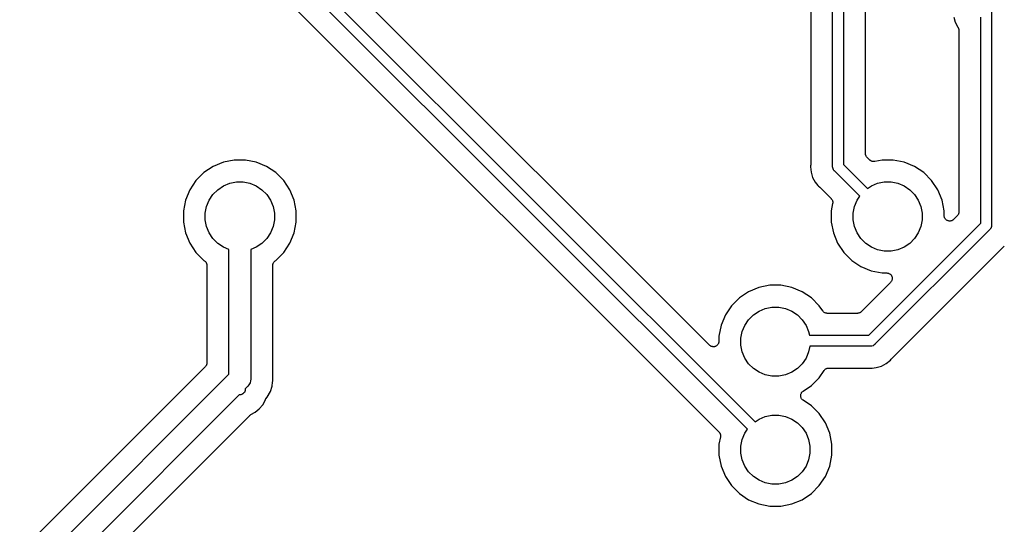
# Model space of a CAD drawing. Extents: x 0.71 to 5.18, y -2.28 to -0.62.
# Tile 11 of 14: x 3.15 to 4.05, y -1.54 to -1.08. Entities that reach past the tile are written whole.
import ezdxf

# ---------------------------------------------------------------- set-up
doc = ezdxf.new("R2010")
doc.units = 0
doc.header["$MEASUREMENT"] = 0
doc.layers.add('BLACK', color=7, linetype='CONTINUOUS')

msp = doc.modelspace()

# ---------------------------------------------------------------- linework, layer by layer
at = {"layer": 'BLACK', "linetype": 'CONTINUOUS'}
for p, q in [((3.89508, -1.21124), (3.89508, -0.743177)), ((3.90492, -0.743177), (3.90492, -1.20944)), ((3.87508, -0.761541), (3.87508, -1.21001)), ((3.92492, -1.19909), (3.92492, -0.761541)), ((3.30492, -0.924403), (3.82438, -1.44386)), ((3.78288, -1.37408), (3.32639, -0.917583)), ((3.81742, -1.45082), (3.29669, -0.930092)), ((3.28342, -0.945102), (3.79138, -1.45307)), ((4.03992, -1.06704), (4.03992, -1.26476)), ((4.00544, -1.07489), (4.00686, -1.07958)), ((4.03008, -1.26296), (4.03008, -1.07494)), ((4.00686, -1.07958), (4.00924, -1.08403)), ((4.00924, -1.08403), (4.00924, -1.08403)), ((4.00924, -1.08403), (4.00937, -1.08427)), ((4.00937, -1.08427), (4.00952, -1.0845)), ((4.00952, -1.0845), (4.0096, -1.0847)), ((4.0096, -1.0847), (4.0097, -1.08489)), ((4.0097, -1.08489), (4.00978, -1.08515)), ((4.00978, -1.08515), (4.00988, -1.08541)), ((4.00988, -1.08541), (4.00992, -1.08562)), ((4.00992, -1.08562), (4.00998, -1.08583)), ((4.00998, -1.08583), (4.01001, -1.0861)), ((4.01001, -1.0861), (4.01006, -1.08636)), ((4.01006, -1.08636), (4.01006, -1.08658)), ((4.01006, -1.08658), (4.01008, -1.0868)), ((4.01008, -1.0868), (4.01008, -1.25261)), ((3.92497, -1.19954), (3.92492, -1.19909)), ((3.92501, -1.20001), (3.92497, -1.19954)), ((3.92501, -1.20003), (3.92501, -1.20001)), ((3.92502, -1.20006), (3.92501, -1.20003)), ((3.92515, -1.2005), (3.92502, -1.20006)), ((3.92528, -1.20094), (3.92515, -1.2005)), ((3.92529, -1.20097), (3.92528, -1.20094)), ((3.9253, -1.20099), (3.92529, -1.20097)), ((3.92552, -1.2014), (3.9253, -1.20099)), ((3.92573, -1.20181), (3.92552, -1.2014)), ((3.92574, -1.20183), (3.92573, -1.20181)), ((3.92576, -1.20185), (3.92574, -1.20183)), ((3.92605, -1.20221), (3.92576, -1.20185)), ((3.92634, -1.20257), (3.92605, -1.20221)), ((3.92637, -1.20261), (3.92634, -1.20257)), ((3.92639, -1.20262), (3.92637, -1.20261)), ((3.92637, -1.20261), (3.92637, -1.20261)), ((3.92637, -1.20261), (3.92637, -1.20261)), ((3.92899, -1.20523), (3.92639, -1.20262)), ((3.33033, -1.21112), (3.3219, -1.21676)), ((3.3397, -1.20724), (3.33033, -1.21112)), ((3.34965, -1.20526), (3.3397, -1.20724)), ((3.3598, -1.20526), (3.34965, -1.20526)), ((3.36975, -1.20724), (3.3598, -1.20526)), ((3.37912, -1.21112), (3.36975, -1.20724)), ((3.38755, -1.21676), (3.37912, -1.21112)), ((3.87505, -1.2105), (3.87496, -1.21148)), ((3.87496, -1.21148), (3.87544, -1.21637)), ((3.87508, -1.21008), (3.87505, -1.21029)), ((3.87505, -1.21029), (3.87505, -1.2105)), ((3.87508, -1.21001), (3.87508, -1.21008)), ((3.89505, -1.21148), (3.89508, -1.21124)), ((3.89508, -1.21172), (3.89505, -1.21148)), ((3.90492, -1.20944), (3.92674, -1.23126)), ((3.92935, -1.20552), (3.92899, -1.20523)), ((3.9297, -1.20582), (3.92935, -1.20552)), ((3.92972, -1.20583), (3.9297, -1.20582)), ((3.92974, -1.20584), (3.92972, -1.20583)), ((3.93015, -1.20606), (3.92974, -1.20584)), ((3.93056, -1.20629), (3.93015, -1.20606)), ((3.93058, -1.20629), (3.93056, -1.20629)), ((3.9306, -1.20631), (3.93058, -1.20629)), ((3.93105, -1.20644), (3.9306, -1.20631)), ((3.93149, -1.20658), (3.93105, -1.20644)), ((3.93151, -1.20658), (3.93149, -1.20658)), ((3.93154, -1.20659), (3.93151, -1.20658)), ((3.932, -1.20664), (3.93154, -1.20659)), ((3.93246, -1.20669), (3.932, -1.20664)), ((3.93248, -1.20669), (3.93246, -1.20669)), ((3.93251, -1.20669), (3.93248, -1.20669)), ((3.93297, -1.20665), (3.93251, -1.20669)), ((3.93343, -1.20661), (3.93297, -1.20665)), ((3.93348, -1.2066), (3.93343, -1.20661)), ((3.9335, -1.20659), (3.93348, -1.2066)), ((3.93348, -1.2066), (3.93348, -1.2066)), ((3.93348, -1.2066), (3.93348, -1.2066)), ((3.9402, -1.20526), (3.9335, -1.20659)), ((3.95035, -1.20526), (3.9402, -1.20526)), ((3.9603, -1.20724), (3.95035, -1.20526)), ((3.96967, -1.21112), (3.9603, -1.20724)), ((3.9781, -1.21676), (3.96967, -1.21112)), ((3.3219, -1.21676), (3.31472, -1.22393)), ((3.39472, -1.22393), (3.38755, -1.21676)), ((3.87544, -1.21637), (3.87686, -1.22106)), ((3.89512, -1.21219), (3.89508, -1.21172)), ((3.89515, -1.21245), (3.89512, -1.21219)), ((3.89543, -1.21337), (3.89515, -1.21245)), ((3.89589, -1.21423), (3.89543, -1.21337)), ((3.8963, -1.21473), (3.89589, -1.21423)), ((3.8965, -1.21498), (3.8963, -1.21473)), ((3.89669, -1.21513), (3.8965, -1.21498)), ((3.91978, -1.23822), (3.89669, -1.21513)), ((3.98528, -1.22393), (3.9781, -1.21676)), ((3.31472, -1.22393), (3.30909, -1.23236)), ((3.33465, -1.23229), (3.33981, -1.22884)), ((3.33981, -1.22884), (3.34554, -1.22647)), ((3.34554, -1.22647), (3.35162, -1.22526)), ((3.35162, -1.22526), (3.35783, -1.22526)), ((3.35783, -1.22526), (3.36391, -1.22647)), ((3.36391, -1.22647), (3.36964, -1.22884)), ((3.36964, -1.22884), (3.3748, -1.23229)), ((3.40036, -1.23236), (3.39472, -1.22393)), ((3.87686, -1.22106), (3.87918, -1.22539)), ((3.87918, -1.22539), (3.88167, -1.22843)), ((3.88167, -1.22843), (3.88167, -1.22843)), ((3.88167, -1.22843), (3.88229, -1.22919)), ((3.88229, -1.22919), (3.88305, -1.22981)), ((3.92674, -1.23126), (3.93036, -1.22884)), ((3.93036, -1.22884), (3.93609, -1.22647)), ((3.93609, -1.22647), (3.94217, -1.22526)), ((3.94217, -1.22526), (3.94838, -1.22526)), ((3.94838, -1.22526), (3.95446, -1.22647)), ((3.95446, -1.22647), (3.96019, -1.22884)), ((3.96019, -1.22884), (3.96535, -1.23229)), ((3.99091, -1.23236), (3.98528, -1.22393)), ((3.30909, -1.23236), (3.30521, -1.24174)), ((3.32681, -1.24184), (3.33026, -1.23668)), ((3.33026, -1.23668), (3.33465, -1.23229)), ((3.3748, -1.23229), (3.37919, -1.23668)), ((3.37919, -1.23668), (3.38264, -1.24184)), ((3.40424, -1.24174), (3.40036, -1.23236)), ((3.88305, -1.22981), (3.88311, -1.22986)), ((3.88311, -1.22986), (3.88325, -1.23001)), ((3.88325, -1.23001), (3.88342, -1.23014)), ((3.88342, -1.23014), (3.89374, -1.24047)), ((3.91736, -1.24184), (3.91978, -1.23822)), ((3.96535, -1.23229), (3.96974, -1.23668)), ((3.96974, -1.23668), (3.97319, -1.24184)), ((3.99479, -1.24174), (3.99091, -1.23236)), ((3.30521, -1.24174), (3.30323, -1.25168)), ((3.32444, -1.24757), (3.32681, -1.24184)), ((3.38264, -1.24184), (3.38501, -1.24757)), ((3.40622, -1.25168), (3.40424, -1.24174)), ((3.89374, -1.24047), (3.89376, -1.24048)), ((3.89376, -1.24048), (3.89376, -1.24048)), ((3.89376, -1.24048), (3.89376, -1.24049)), ((3.89376, -1.24049), (3.89379, -1.24052)), ((3.89511, -1.24498), (3.89378, -1.25168)), ((3.89379, -1.24052), (3.89408, -1.24088)), ((3.89408, -1.24088), (3.89438, -1.24124)), ((3.89438, -1.24124), (3.89439, -1.24126)), ((3.89439, -1.24126), (3.8944, -1.24128)), ((3.8944, -1.24128), (3.89462, -1.24169)), ((3.89462, -1.24169), (3.89483, -1.2421)), ((3.89483, -1.2421), (3.89484, -1.24213)), ((3.89484, -1.24213), (3.89485, -1.24215)), ((3.89485, -1.24215), (3.89498, -1.24259)), ((3.89498, -1.24259), (3.89511, -1.24304)), ((3.89511, -1.24304), (3.89512, -1.24306)), ((3.89516, -1.24452), (3.89511, -1.24498)), ((3.89512, -1.24306), (3.89512, -1.24308)), ((3.89512, -1.24308), (3.89516, -1.24355)), ((3.89516, -1.24355), (3.89521, -1.24401)), ((3.89521, -1.24406), (3.89516, -1.24452)), ((3.89521, -1.24401), (3.89521, -1.24403)), ((3.89521, -1.24403), (3.89521, -1.24406)), ((3.91499, -1.24757), (3.91736, -1.24184)), ((3.97319, -1.24184), (3.97556, -1.24757)), ((3.99677, -1.25168), (3.99479, -1.24174)), ((3.30323, -1.25168), (3.30323, -1.26183)), ((3.32323, -1.25365), (3.32444, -1.24757)), ((3.32323, -1.25986), (3.32323, -1.25365)), ((3.38501, -1.24757), (3.38622, -1.25365)), ((3.38622, -1.25365), (3.38622, -1.25986)), ((3.40622, -1.26183), (3.40622, -1.25168)), ((3.89378, -1.25168), (3.89378, -1.26183)), ((3.91378, -1.25365), (3.91499, -1.24757)), ((3.91378, -1.25986), (3.91378, -1.25365)), ((3.97556, -1.24757), (3.97677, -1.25365)), ((3.97677, -1.25365), (3.97677, -1.25986)), ((3.99677, -1.25591), (3.99677, -1.25168)), ((3.99682, -1.25639), (3.99677, -1.25591)), ((3.99686, -1.25687), (3.99682, -1.25639)), ((4.00861, -1.25614), (4.00531, -1.25945)), ((4.00891, -1.25578), (4.00861, -1.25614)), ((4.0092, -1.25543), (4.00891, -1.25578)), ((4.00922, -1.25541), (4.0092, -1.25543)), ((4.00923, -1.25539), (4.00922, -1.25541)), ((4.00945, -1.25498), (4.00923, -1.25539)), ((4.00967, -1.25458), (4.00945, -1.25498)), ((4.00968, -1.25455), (4.00967, -1.25458)), ((4.00969, -1.25453), (4.00968, -1.25455)), ((4.00983, -1.25409), (4.00969, -1.25453)), ((4.00997, -1.25365), (4.00983, -1.25409)), ((4.00998, -1.25359), (4.00997, -1.25362)), ((4.00997, -1.25362), (4.00997, -1.25365)), ((4.01003, -1.25314), (4.00998, -1.25359)), ((4.01008, -1.25268), (4.01003, -1.25314)), ((4.01008, -1.25261), (4.01008, -1.25262)), ((4.01008, -1.25262), (4.01008, -1.25262)), ((4.01008, -1.25262), (4.01008, -1.25262)), ((4.01008, -1.25262), (4.01008, -1.25268)), ((3.30323, -1.26183), (3.30521, -1.27178)), ((3.32444, -1.26594), (3.32323, -1.25986)), ((3.38622, -1.25986), (3.38501, -1.26594)), ((3.40424, -1.27178), (3.40622, -1.26183)), ((3.89378, -1.26183), (3.89576, -1.27178)), ((3.91499, -1.26594), (3.91378, -1.25986)), ((3.92796, -1.36508), (4.03008, -1.26296)), ((3.97677, -1.25986), (3.97556, -1.26594)), ((3.99687, -1.25688), (3.99686, -1.25687)), ((3.99701, -1.25735), (3.99687, -1.25688)), ((3.99687, -1.25688), (3.99687, -1.25688)), ((3.99714, -1.2578), (3.99701, -1.25735)), ((3.99715, -1.25781), (3.99714, -1.2578)), ((3.99715, -1.25782), (3.99715, -1.25781)), ((3.99737, -1.25824), (3.99715, -1.25782)), ((3.9976, -1.25867), (3.99737, -1.25824)), ((3.99761, -1.25868), (3.9976, -1.25867)), ((3.9976, -1.25867), (3.9976, -1.25867)), ((3.99791, -1.25905), (3.99761, -1.25868)), ((3.99821, -1.25942), (3.99791, -1.25905)), ((3.99822, -1.25943), (3.99821, -1.25942)), ((3.99822, -1.25944), (3.99822, -1.25943)), ((3.99859, -1.25974), (3.99822, -1.25944)), ((3.99896, -1.26005), (3.99859, -1.25974)), ((3.99897, -1.26005), (3.99896, -1.26005)), ((3.99898, -1.26006), (3.99897, -1.26005)), ((3.9994, -1.26029), (3.99898, -1.26006)), ((3.99982, -1.26052), (3.9994, -1.26029)), ((3.99983, -1.26052), (3.99982, -1.26052)), ((4.00029, -1.26067), (3.99983, -1.26052)), ((3.99983, -1.26052), (3.99983, -1.26052)), ((4.00075, -1.26081), (4.00029, -1.26067)), ((4.00076, -1.26081), (4.00075, -1.26081)), ((4.00077, -1.26081), (4.00076, -1.26081)), ((4.00124, -1.26086), (4.00077, -1.26081)), ((4.00172, -1.26091), (4.00124, -1.26086)), ((4.00173, -1.26091), (4.00172, -1.26091)), ((4.00174, -1.26091), (4.00173, -1.26091)), ((4.00221, -1.26087), (4.00174, -1.26091)), ((4.00269, -1.26083), (4.00221, -1.26087)), ((4.0027, -1.26083), (4.00269, -1.26083)), ((4.00271, -1.26082), (4.0027, -1.26083)), ((4.00316, -1.26069), (4.00271, -1.26082)), ((4.00363, -1.26056), (4.00316, -1.26069)), ((4.00364, -1.26055), (4.00363, -1.26056)), ((4.00407, -1.26033), (4.00364, -1.26055)), ((4.00364, -1.26055), (4.00364, -1.26055)), ((4.00449, -1.26011), (4.00407, -1.26033)), ((4.0045, -1.2601), (4.00449, -1.26011)), ((4.00451, -1.2601), (4.0045, -1.2601)), ((4.00488, -1.2598), (4.00451, -1.2601)), ((4.00526, -1.2595), (4.00488, -1.2598)), ((4.00527, -1.25949), (4.00526, -1.2595)), ((4.00531, -1.25945), (4.00527, -1.25949)), ((4.00527, -1.25949), (4.00527, -1.25949)), ((4.00527, -1.25949), (4.00527, -1.25949)), ((4.03992, -1.26524), (4.03985, -1.26596)), ((4.03992, -1.26476), (4.03995, -1.265)), ((4.03995, -1.265), (4.03992, -1.26524)), ((4.03992, -1.26524), (4.03992, -1.26524)), ((3.30521, -1.27178), (3.30909, -1.28115)), ((3.32681, -1.27167), (3.32444, -1.26594)), ((3.33026, -1.27683), (3.32681, -1.27167)), ((3.38264, -1.27167), (3.37919, -1.27683)), ((3.38501, -1.26594), (3.38264, -1.27167)), ((3.40036, -1.28115), (3.40424, -1.27178)), ((3.89576, -1.27178), (3.89964, -1.28115)), ((3.91736, -1.27167), (3.91499, -1.26594)), ((3.92081, -1.27683), (3.91736, -1.27167)), ((4.03831, -1.26865), (3.93365, -1.37331)), ((3.97319, -1.27167), (3.96974, -1.27683)), ((3.97556, -1.26594), (3.97319, -1.27167)), ((4.0385, -1.2685), (4.03831, -1.26865)), ((4.03865, -1.26831), (4.0385, -1.2685)), ((4.03911, -1.26775), (4.03865, -1.26831)), ((4.03865, -1.26831), (4.03865, -1.26831)), ((4.03915, -1.26768), (4.03911, -1.26775)), ((4.03957, -1.26689), (4.03915, -1.26768)), ((4.03985, -1.26596), (4.03957, -1.26689)), ((3.30909, -1.28115), (3.31472, -1.28958)), ((3.33465, -1.28122), (3.33026, -1.27683)), ((3.33981, -1.28467), (3.33465, -1.28122)), ((3.3748, -1.28122), (3.36964, -1.28467)), ((3.37919, -1.27683), (3.3748, -1.28122)), ((3.39472, -1.28958), (3.40036, -1.28115)), ((3.89964, -1.28115), (3.90528, -1.28958)), ((3.9252, -1.28122), (3.92081, -1.27683)), ((3.93036, -1.28467), (3.9252, -1.28122)), ((3.96535, -1.28122), (3.96019, -1.28467)), ((3.96974, -1.27683), (3.96535, -1.28122)), ((3.31472, -1.28958), (3.3219, -1.29676)), ((3.34472, -1.2867), (3.33981, -1.28467)), ((3.34472, -1.40058), (3.34472, -1.2867)), ((3.36964, -1.28467), (3.36472, -1.2867)), ((3.36472, -1.2867), (3.36472, -1.40423)), ((3.38755, -1.29676), (3.39472, -1.28958)), ((3.90528, -1.28958), (3.91245, -1.29676)), ((3.93609, -1.28704), (3.93036, -1.28467)), ((3.94217, -1.28825), (3.93609, -1.28704)), ((3.94838, -1.28825), (3.94217, -1.28825)), ((3.95446, -1.28704), (3.94838, -1.28825)), ((3.94866, -1.38658), (4.05158, -1.28366)), ((3.96019, -1.28467), (3.95446, -1.28704)), ((3.3219, -1.29676), (3.3225, -1.29716)), ((3.3225, -1.29716), (3.32252, -1.29717)), ((3.32252, -1.29717), (3.32252, -1.29717)), ((3.32252, -1.29717), (3.32252, -1.29717)), ((3.32252, -1.29717), (3.32256, -1.2972)), ((3.32256, -1.2972), (3.32292, -1.2975)), ((3.32292, -1.2975), (3.32327, -1.29779)), ((3.32327, -1.29779), (3.32329, -1.29781)), ((3.32329, -1.29781), (3.32331, -1.29783)), ((3.32331, -1.29783), (3.3236, -1.29819)), ((3.3236, -1.29819), (3.32389, -1.29855)), ((3.32389, -1.29855), (3.3239, -1.29857)), ((3.3239, -1.29857), (3.32392, -1.29859)), ((3.32392, -1.29859), (3.32413, -1.299)), ((3.32413, -1.299), (3.32435, -1.29941)), ((3.32435, -1.29941), (3.32435, -1.29943)), ((3.32435, -1.29943), (3.32437, -1.29946)), ((3.32437, -1.29946), (3.32449, -1.2999)), ((3.32449, -1.2999), (3.32463, -1.30035)), ((3.32463, -1.30035), (3.32463, -1.30037)), ((3.32463, -1.30037), (3.32464, -1.30039)), ((3.32464, -1.30039), (3.32468, -1.30085)), ((3.32468, -1.30085), (3.32472, -1.30132)), ((3.32472, -1.30132), (3.32472, -1.39023)), ((3.38472, -1.30125), (3.38478, -1.30079)), ((3.38472, -1.30129), (3.38472, -1.30125)), ((3.38472, -1.3013), (3.38472, -1.30129)), ((3.38472, -1.30132), (3.38472, -1.3013)), ((3.38472, -1.3013), (3.38472, -1.3013)), ((3.38472, -1.40301), (3.38472, -1.30132)), ((3.38478, -1.30079), (3.38482, -1.30032)), ((3.38482, -1.30032), (3.38483, -1.3003)), ((3.38483, -1.30028), (3.38497, -1.29983)), ((3.38483, -1.3003), (3.38483, -1.30028)), ((3.38497, -1.29983), (3.38511, -1.29939)), ((3.38511, -1.29939), (3.38512, -1.29937)), ((3.38512, -1.29937), (3.38513, -1.29935)), ((3.38513, -1.29935), (3.38535, -1.29894)), ((3.38535, -1.29894), (3.38557, -1.29853)), ((3.38557, -1.29853), (3.38559, -1.29851)), ((3.38559, -1.29851), (3.3856, -1.29849)), ((3.3856, -1.29849), (3.3859, -1.29814)), ((3.3859, -1.29814), (3.38619, -1.29778)), ((3.38619, -1.29778), (3.38621, -1.29776)), ((3.38621, -1.29776), (3.38623, -1.29774)), ((3.38623, -1.29774), (3.38659, -1.29745)), ((3.38659, -1.29745), (3.38695, -1.29716)), ((3.38695, -1.29716), (3.38755, -1.29676)), ((3.91245, -1.29676), (3.92088, -1.30239)), ((3.92088, -1.30239), (3.93025, -1.30627)), ((3.93025, -1.30627), (3.9402, -1.30825)), ((3.9402, -1.30825), (3.94443, -1.30825)), ((3.94443, -1.30825), (3.94448, -1.30825)), ((3.94448, -1.30825), (3.94449, -1.30825)), ((3.94449, -1.30825), (3.94449, -1.30825)), ((3.94449, -1.30825), (3.9445, -1.30825)), ((3.9445, -1.30825), (3.94498, -1.30831)), ((3.94498, -1.30831), (3.94546, -1.30836)), ((3.94546, -1.30836), (3.94546, -1.30836)), ((3.94546, -1.30836), (3.94547, -1.30836)), ((3.94547, -1.30836), (3.94593, -1.30851)), ((3.94593, -1.30851), (3.94639, -1.30865)), ((3.94639, -1.30865), (3.94639, -1.30865)), ((3.94639, -1.30865), (3.9464, -1.30866)), ((3.9464, -1.30866), (3.94682, -1.30889)), ((3.94682, -1.30889), (3.94724, -1.30912)), ((3.94724, -1.30912), (3.94725, -1.30912)), ((3.94725, -1.30912), (3.94726, -1.30913)), ((3.94726, -1.30913), (3.94762, -1.30943)), ((3.94762, -1.30943), (3.94799, -1.30974)), ((3.94799, -1.30974), (3.948, -1.30975)), ((3.948, -1.30975), (3.94801, -1.30975)), ((3.94801, -1.30975), (3.9483, -1.31013)), ((3.9483, -1.31013), (3.94861, -1.3105)), ((3.94797, -1.31679), (3.92114, -1.34361)), ((3.94827, -1.31642), (3.94797, -1.31679)), ((3.94858, -1.31605), (3.94827, -1.31642)), ((3.94859, -1.31603), (3.94858, -1.31604)), ((3.94858, -1.31604), (3.94858, -1.31605)), ((3.94881, -1.31561), (3.94859, -1.31603)), ((3.94861, -1.3105), (3.94861, -1.31051)), ((3.94861, -1.31051), (3.94862, -1.31051)), ((3.94862, -1.31051), (3.94884, -1.31093)), ((3.94904, -1.31519), (3.94881, -1.31561)), ((3.94884, -1.31093), (3.94906, -1.31136)), ((3.94905, -1.31517), (3.94904, -1.31518)), ((3.94904, -1.31518), (3.94904, -1.31519)), ((3.94919, -1.31471), (3.94905, -1.31517)), ((3.94906, -1.31136), (3.94906, -1.31137)), ((3.94906, -1.31137), (3.94907, -1.31138)), ((3.94907, -1.31138), (3.9492, -1.31182)), ((3.94933, -1.31426), (3.94919, -1.31471)), ((3.9492, -1.31182), (3.94934, -1.3123)), ((3.94938, -1.31376), (3.94933, -1.31424)), ((3.94933, -1.31424), (3.94933, -1.31425)), ((3.94933, -1.31425), (3.94933, -1.31426)), ((3.94934, -1.3123), (3.94934, -1.31231)), ((3.94934, -1.31231), (3.94934, -1.31232)), ((3.94934, -1.31232), (3.94939, -1.31279)), ((3.94943, -1.31329), (3.94938, -1.31376)), ((3.94939, -1.31279), (3.94943, -1.31327)), ((3.94943, -1.31327), (3.94943, -1.31328)), ((3.94943, -1.31328), (3.94943, -1.31329)), ((3.81852, -1.32529), (3.81009, -1.33093)), ((3.82789, -1.32141), (3.81852, -1.32529)), ((3.83784, -1.31943), (3.82789, -1.32141)), ((3.84799, -1.31943), (3.83784, -1.31943)), ((3.85793, -1.32141), (3.84799, -1.31943)), ((3.86731, -1.32529), (3.85793, -1.32141)), ((3.87574, -1.33093), (3.86731, -1.32529)), ((3.81009, -1.33093), (3.80291, -1.3381)), ((3.88291, -1.3381), (3.87574, -1.33093)), ((3.80291, -1.3381), (3.79728, -1.34654)), ((3.82284, -1.34646), (3.82799, -1.34302)), ((3.82799, -1.34302), (3.83373, -1.34064)), ((3.83373, -1.34064), (3.83981, -1.33943)), ((3.83981, -1.33943), (3.84602, -1.33943)), ((3.84602, -1.33943), (3.8521, -1.34064)), ((3.8521, -1.34064), (3.85783, -1.34302)), ((3.85783, -1.34302), (3.86299, -1.34646)), ((3.88609, -1.34286), (3.88291, -1.3381)), ((3.88638, -1.34322), (3.88609, -1.34286)), ((3.88667, -1.34358), (3.88638, -1.34322)), ((3.88669, -1.34359), (3.88667, -1.34358)), ((3.88671, -1.34361), (3.88669, -1.34359)), ((3.88707, -1.34391), (3.88671, -1.34361)), ((3.88742, -1.3442), (3.88707, -1.34391)), ((3.88744, -1.34422), (3.88742, -1.3442)), ((3.88746, -1.34423), (3.88744, -1.34422)), ((3.88787, -1.34445), (3.88746, -1.34423)), ((3.88828, -1.34467), (3.88787, -1.34445)), ((3.8883, -1.34468), (3.88828, -1.34467)), ((3.88832, -1.34469), (3.8883, -1.34468)), ((3.88876, -1.34483), (3.88832, -1.34469)), ((3.88921, -1.34497), (3.88876, -1.34483)), ((3.88923, -1.34497), (3.88921, -1.34497)), ((3.88925, -1.34498), (3.88923, -1.34497)), ((3.88971, -1.34503), (3.88925, -1.34498)), ((3.89018, -1.34508), (3.88971, -1.34503)), ((3.89022, -1.34508), (3.89018, -1.34508)), ((3.89023, -1.34508), (3.89022, -1.34508)), ((3.89025, -1.34508), (3.89023, -1.34508)), ((3.89023, -1.34508), (3.89023, -1.34508)), ((3.91761, -1.34508), (3.89025, -1.34508)), ((3.91807, -1.34503), (3.91761, -1.34508)), ((3.91853, -1.34499), (3.91807, -1.34503)), ((3.91855, -1.34499), (3.91853, -1.34499)), ((3.91858, -1.34498), (3.91855, -1.34499)), ((3.91902, -1.34485), (3.91858, -1.34498)), ((3.91946, -1.34472), (3.91902, -1.34485)), ((3.91949, -1.34471), (3.91946, -1.34472)), ((3.91951, -1.3447), (3.91949, -1.34471)), ((3.91992, -1.34448), (3.91951, -1.3447)), ((3.92033, -1.34427), (3.91992, -1.34448)), ((3.92035, -1.34426), (3.92033, -1.34427)), ((3.92037, -1.34424), (3.92035, -1.34426)), ((3.92073, -1.34395), (3.92037, -1.34424)), ((3.92109, -1.34366), (3.92073, -1.34395)), ((3.92113, -1.34363), (3.92109, -1.34366)), ((3.92114, -1.34361), (3.92113, -1.34363)), ((3.92113, -1.34363), (3.92113, -1.34363)), ((3.92113, -1.34363), (3.92113, -1.34363)), ((3.79728, -1.34654), (3.7934, -1.35591)), ((3.815, -1.35601), (3.81845, -1.35085)), ((3.81845, -1.35085), (3.82284, -1.34646)), ((3.86299, -1.34646), (3.86738, -1.35085)), ((3.86738, -1.35085), (3.87082, -1.35601)), ((3.7934, -1.35591), (3.79142, -1.36586)), ((3.81142, -1.36783), (3.81263, -1.36174)), ((3.81263, -1.36174), (3.815, -1.35601)), ((3.87082, -1.35601), (3.8732, -1.36174)), ((3.8732, -1.36174), (3.87386, -1.36508)), ((3.79078, -1.37293), (3.79055, -1.37335)), ((3.79101, -1.37251), (3.79078, -1.37293)), ((3.79102, -1.3725), (3.79101, -1.37251)), ((3.79116, -1.37204), (3.79102, -1.3725)), ((3.79102, -1.3725), (3.79102, -1.3725)), ((3.79131, -1.37158), (3.79116, -1.37204)), ((3.79136, -1.37109), (3.79131, -1.37157)), ((3.79131, -1.37157), (3.79131, -1.37157)), ((3.79131, -1.37157), (3.79131, -1.37158)), ((3.79142, -1.37061), (3.79136, -1.37109)), ((3.79142, -1.36586), (3.79142, -1.37054)), ((3.79142, -1.37054), (3.79142, -1.37059)), ((3.79142, -1.37059), (3.79142, -1.3706)), ((3.79142, -1.3706), (3.79142, -1.3706)), ((3.79142, -1.3706), (3.79142, -1.37061)), ((3.81142, -1.37403), (3.81142, -1.36783)), ((3.87386, -1.36508), (3.92796, -1.36508)), ((3.78325, -1.37438), (3.78288, -1.37408)), ((3.78362, -1.37469), (3.78325, -1.37438)), ((3.78363, -1.37469), (3.78362, -1.37469)), ((3.78364, -1.3747), (3.78363, -1.37469)), ((3.78406, -1.37492), (3.78364, -1.3747)), ((3.78448, -1.37515), (3.78406, -1.37492)), ((3.78449, -1.37516), (3.78448, -1.37515)), ((3.7845, -1.37516), (3.78449, -1.37516)), ((3.78496, -1.3753), (3.7845, -1.37516)), ((3.78541, -1.37544), (3.78496, -1.3753)), ((3.78542, -1.37544), (3.78541, -1.37544)), ((3.78543, -1.37544), (3.78542, -1.37544)), ((3.78591, -1.37549), (3.78543, -1.37544)), ((3.78638, -1.37554), (3.78591, -1.37549)), ((3.78639, -1.37554), (3.78638, -1.37554)), ((3.7864, -1.37554), (3.78639, -1.37554)), ((3.78689, -1.3755), (3.7864, -1.37554)), ((3.78735, -1.37545), (3.78689, -1.3755)), ((3.78736, -1.37545), (3.78735, -1.37545)), ((3.78737, -1.37545), (3.78736, -1.37545)), ((3.78784, -1.37531), (3.78737, -1.37545)), ((3.78829, -1.37518), (3.78784, -1.37531)), ((3.7883, -1.37518), (3.78829, -1.37518)), ((3.78831, -1.37517), (3.7883, -1.37518)), ((3.78874, -1.37494), (3.78831, -1.37517)), ((3.78916, -1.37473), (3.78874, -1.37494)), ((3.78917, -1.37472), (3.78916, -1.37472)), ((3.78916, -1.37472), (3.78916, -1.37473)), ((3.78955, -1.37441), (3.78917, -1.37472)), ((3.78992, -1.37412), (3.78955, -1.37441)), ((3.78993, -1.3741), (3.78992, -1.37411)), ((3.78992, -1.37411), (3.78992, -1.37412)), ((3.79024, -1.37373), (3.78993, -1.3741)), ((3.79054, -1.37337), (3.79024, -1.37373)), ((3.79055, -1.37336), (3.79054, -1.37337)), ((3.79055, -1.37335), (3.79055, -1.37336)), ((3.81263, -1.38012), (3.81142, -1.37403)), ((3.815, -1.38585), (3.81263, -1.38012)), ((3.8732, -1.38012), (3.87082, -1.38585)), ((3.87423, -1.37492), (3.8732, -1.38012)), ((3.92976, -1.37492), (3.87423, -1.37492)), ((3.93, -1.37494), (3.92976, -1.37492)), ((3.93024, -1.37492), (3.93, -1.37494)), ((3.93096, -1.37485), (3.93024, -1.37492)), ((3.93024, -1.37492), (3.93024, -1.37492)), ((3.93189, -1.37457), (3.93096, -1.37485)), ((3.93275, -1.37411), (3.93189, -1.37457)), ((3.9335, -1.3735), (3.93275, -1.37411)), ((3.93365, -1.37331), (3.9335, -1.3735)), ((3.32467, -1.39075), (3.32463, -1.39122)), ((3.32472, -1.3903), (3.32467, -1.39075)), ((3.32472, -1.39023), (3.32472, -1.39024)), ((3.32472, -1.39024), (3.32472, -1.39024)), ((3.32472, -1.39024), (3.32472, -1.39025)), ((3.32472, -1.39025), (3.32472, -1.3903)), ((3.81845, -1.39101), (3.815, -1.38585)), ((3.82284, -1.39539), (3.81845, -1.39101)), ((3.86738, -1.39101), (3.86299, -1.39539)), ((3.87082, -1.38585), (3.86738, -1.39101)), ((3.93958, -1.39314), (3.94391, -1.39082)), ((3.94391, -1.39082), (3.94771, -1.38771)), ((3.94771, -1.38771), (3.94833, -1.38695)), ((3.94833, -1.38695), (3.94838, -1.38689)), ((3.94838, -1.38689), (3.94853, -1.38675)), ((3.94853, -1.38675), (3.94866, -1.38658)), ((3.32326, -1.39376), (2.94428, -1.77274)), ((3.32355, -1.39341), (3.32326, -1.39376)), ((3.32385, -1.39305), (3.32355, -1.39341)), ((3.32386, -1.39303), (3.32385, -1.39305)), ((3.32388, -1.39301), (3.32386, -1.39303)), ((3.3241, -1.3926), (3.32388, -1.39301)), ((3.32432, -1.3922), (3.3241, -1.3926)), ((3.32433, -1.39217), (3.32432, -1.3922)), ((3.32434, -1.39215), (3.32433, -1.39217)), ((3.32448, -1.39171), (3.32434, -1.39215)), ((3.32462, -1.39127), (3.32448, -1.39171)), ((3.32463, -1.39122), (3.32462, -1.39124)), ((3.32462, -1.39124), (3.32462, -1.39127)), ((3.82799, -1.39884), (3.82284, -1.39539)), ((3.83373, -1.40121), (3.82799, -1.39884)), ((3.85783, -1.39884), (3.8521, -1.40121)), ((3.86299, -1.39539), (3.85783, -1.39884)), ((3.88291, -1.40376), (3.88733, -1.39714)), ((3.88733, -1.39714), (3.88734, -1.39713)), ((3.88734, -1.39712), (3.88737, -1.39709)), ((3.88734, -1.39713), (3.88734, -1.39712)), ((3.88734, -1.39713), (3.88734, -1.39713)), ((3.88737, -1.39709), (3.88767, -1.39673)), ((3.88767, -1.39673), (3.88797, -1.39637)), ((3.88797, -1.39637), (3.88798, -1.39636)), ((3.88798, -1.39636), (3.888, -1.39634)), ((3.888, -1.39634), (3.88836, -1.39605)), ((3.88836, -1.39605), (3.88872, -1.39576)), ((3.88872, -1.39576), (3.88874, -1.39575)), ((3.88874, -1.39575), (3.88876, -1.39573)), ((3.88876, -1.39573), (3.88917, -1.39552)), ((3.88917, -1.39552), (3.88958, -1.3953)), ((3.88958, -1.3953), (3.88961, -1.39529)), ((3.88961, -1.39529), (3.88963, -1.39528)), ((3.88963, -1.39528), (3.89008, -1.39515)), ((3.89008, -1.39515), (3.89052, -1.39502)), ((3.89052, -1.39502), (3.89054, -1.39501)), ((3.89054, -1.39501), (3.89056, -1.39501)), ((3.89056, -1.39501), (3.89103, -1.39497)), ((3.89103, -1.39497), (3.89149, -1.39492)), ((3.89149, -1.39492), (3.92853, -1.39492)), ((3.92853, -1.39492), (3.9286, -1.39492)), ((3.9286, -1.39492), (3.92881, -1.39495)), ((3.92881, -1.39495), (3.92902, -1.39495)), ((3.92902, -1.39495), (3.93, -1.39504)), ((3.93, -1.39504), (3.93098, -1.39495)), ((3.93098, -1.39495), (3.93099, -1.39494)), ((3.93099, -1.39494), (3.93489, -1.39456)), ((3.93489, -1.39456), (3.93958, -1.39314)), ((2.91575, -1.82956), (3.34472, -1.40058)), ((3.36401, -1.40857), (3.36308, -1.41031)), ((3.36405, -1.40842), (3.36401, -1.40857)), ((3.36458, -1.40668), (3.36405, -1.40842)), ((3.36472, -1.40522), (3.36458, -1.40668)), ((3.36472, -1.40423), (3.36477, -1.40472)), ((3.36477, -1.40472), (3.36472, -1.40521)), ((3.36472, -1.40521), (3.36472, -1.40522)), ((3.38429, -1.41061), (3.38448, -1.4087)), ((3.38448, -1.40869), (3.38475, -1.40595)), ((3.38448, -1.4087), (3.38448, -1.40869)), ((3.38474, -1.40322), (3.38472, -1.40301)), ((3.38474, -1.40343), (3.38474, -1.40322)), ((3.38475, -1.4035), (3.38474, -1.40343)), ((3.38487, -1.40472), (3.38475, -1.4035)), ((3.38475, -1.40595), (3.38487, -1.40472)), ((3.38475, -1.40595), (3.38475, -1.40595)), ((3.83981, -1.40243), (3.83373, -1.40121)), ((3.84602, -1.40243), (3.83981, -1.40243)), ((3.8521, -1.40121), (3.84602, -1.40243)), ((3.87574, -1.41093), (3.88291, -1.40376)), ((3.35822, -1.41797), (3.35747, -1.41858)), ((3.35884, -1.41722), (3.35822, -1.41797)), ((3.35929, -1.41636), (3.35884, -1.41722)), ((3.35957, -1.41543), (3.35929, -1.41636)), ((3.35965, -1.41471), (3.35957, -1.41543)), ((3.36145, -1.41214), (3.35965, -1.41395)), ((3.35965, -1.41395), (3.35965, -1.41471)), ((3.36183, -1.41183), (3.36145, -1.41214)), ((3.36214, -1.41145), (3.36183, -1.41183)), ((3.36308, -1.41031), (3.36214, -1.41145)), ((3.37979, -1.42147), (3.38257, -1.41626)), ((3.38257, -1.41626), (3.38405, -1.41141)), ((3.38405, -1.41141), (3.38429, -1.41061)), ((3.38405, -1.41141), (3.38405, -1.41141)), ((3.86635, -1.41819), (3.86658, -1.41777)), ((3.86658, -1.41777), (3.8668, -1.41736)), ((3.8668, -1.41736), (3.86681, -1.41735)), ((3.86681, -1.41733), (3.86712, -1.41697)), ((3.86681, -1.41735), (3.86681, -1.41733)), ((3.86712, -1.41697), (3.86742, -1.4166)), ((3.86742, -1.4166), (3.86743, -1.41659)), ((3.86743, -1.41659), (3.86744, -1.41658)), ((3.86744, -1.41658), (3.8678, -1.41629)), ((3.8678, -1.41629), (3.86817, -1.41598)), ((3.86817, -1.41598), (3.87574, -1.41093)), ((3.35423, -1.41936), (2.91575, -1.85784)), ((3.35472, -1.41941), (3.35423, -1.41936)), ((3.35569, -1.41932), (3.35472, -1.41941)), ((3.35662, -1.41904), (3.35569, -1.41932)), ((3.35747, -1.41858), (3.35662, -1.41904)), ((3.37555, -1.42838), (3.37798, -1.42383)), ((3.37798, -1.42383), (3.37801, -1.42377)), ((3.37798, -1.42383), (3.37798, -1.42383)), ((3.37798, -1.42383), (3.37798, -1.42383)), ((3.37798, -1.42383), (3.37798, -1.42383)), ((3.37801, -1.42377), (3.37827, -1.42339)), ((3.37827, -1.42339), (3.37852, -1.42301)), ((3.37852, -1.42301), (3.37979, -1.42147)), ((3.86595, -1.42009), (3.866, -1.41962)), ((3.86595, -1.42011), (3.86595, -1.42009)), ((3.86595, -1.42012), (3.86595, -1.42011)), ((3.866, -1.4206), (3.86595, -1.42012)), ((3.866, -1.41962), (3.86605, -1.41915)), ((3.86604, -1.42107), (3.866, -1.4206)), ((3.86604, -1.42108), (3.86604, -1.42107)), ((3.86604, -1.42109), (3.86604, -1.42108)), ((3.86618, -1.42155), (3.86604, -1.42109)), ((3.86605, -1.41915), (3.86606, -1.41914)), ((3.86606, -1.41912), (3.8662, -1.41867)), ((3.86606, -1.41914), (3.86606, -1.41912)), ((3.86631, -1.422), (3.86618, -1.42155)), ((3.8662, -1.41867), (3.86634, -1.41822)), ((3.86632, -1.42201), (3.86631, -1.422)), ((3.86632, -1.42203), (3.86632, -1.42201)), ((3.86654, -1.42245), (3.86632, -1.42203)), ((3.86634, -1.4182), (3.86635, -1.41819)), ((3.86634, -1.41822), (3.86634, -1.4182)), ((3.86676, -1.42287), (3.86654, -1.42245)), ((3.86677, -1.42288), (3.86676, -1.42287)), ((3.86678, -1.42289), (3.86677, -1.42288)), ((3.86707, -1.42326), (3.86678, -1.42289)), ((3.86737, -1.42363), (3.86707, -1.42326)), ((3.86738, -1.42364), (3.86737, -1.42363)), ((3.86739, -1.42365), (3.86738, -1.42364)), ((3.86775, -1.42395), (3.86739, -1.42365)), ((3.86812, -1.42426), (3.86775, -1.42395)), ((3.86814, -1.42427), (3.86812, -1.42426)), ((3.86814, -1.42428), (3.86814, -1.42427)), ((3.86814, -1.42427), (3.86814, -1.42427)), ((3.86817, -1.4243), (3.86814, -1.42428)), ((3.87574, -1.42935), (3.86817, -1.4243)), ((3.36488, -1.4373), (3.36864, -1.43529)), ((3.36864, -1.43529), (3.37243, -1.43218)), ((3.37243, -1.43218), (3.37555, -1.42838)), ((3.88291, -1.43653), (3.87574, -1.42935)), ((3.16942, -1.63245), (3.3637, -1.43817)), ((3.3637, -1.43817), (3.36375, -1.43812)), ((3.36375, -1.43812), (3.36392, -1.43799)), ((3.36392, -1.43799), (3.36407, -1.43784)), ((3.36407, -1.43784), (3.3643, -1.43769)), ((3.3643, -1.43769), (3.36452, -1.43751)), ((3.36452, -1.43751), (3.36471, -1.43741)), ((3.36471, -1.43741), (3.36488, -1.4373)), ((3.82438, -1.44386), (3.82799, -1.44144)), ((3.82799, -1.44144), (3.83373, -1.43907)), ((3.83373, -1.43907), (3.83981, -1.43786)), ((3.83981, -1.43786), (3.84602, -1.43786)), ((3.84602, -1.43786), (3.8521, -1.43907)), ((3.8521, -1.43907), (3.85783, -1.44144)), ((3.85783, -1.44144), (3.86299, -1.44489)), ((3.86299, -1.44489), (3.86738, -1.44928)), ((3.88855, -1.44496), (3.88291, -1.43653)), ((3.89243, -1.45433), (3.88855, -1.44496)), ((3.79138, -1.45307), (3.7914, -1.45308)), ((3.7914, -1.45308), (3.7914, -1.45308)), ((3.7914, -1.45308), (3.7914, -1.45308)), ((3.7914, -1.45308), (3.79143, -1.45312)), ((3.79143, -1.45312), (3.79172, -1.45348)), ((3.79172, -1.45348), (3.79201, -1.45384)), ((3.79201, -1.45384), (3.79203, -1.45386)), ((3.79203, -1.45386), (3.79204, -1.45388)), ((3.79204, -1.45388), (3.79225, -1.45429)), ((3.815, -1.45444), (3.81742, -1.45082)), ((3.86738, -1.44928), (3.87082, -1.45444)), ((3.79275, -1.45758), (3.79142, -1.46428)), ((3.79225, -1.45429), (3.79247, -1.4547)), ((3.79247, -1.4547), (3.79248, -1.45472)), ((3.79248, -1.45472), (3.79249, -1.45475)), ((3.79249, -1.45475), (3.79262, -1.45519)), ((3.79262, -1.45519), (3.79275, -1.45564)), ((3.79275, -1.45564), (3.79275, -1.45566)), ((3.79275, -1.45566), (3.79276, -1.45568)), ((3.7928, -1.45712), (3.79275, -1.45758)), ((3.79276, -1.45568), (3.7928, -1.45615)), ((3.7928, -1.45615), (3.79285, -1.45661)), ((3.79285, -1.45666), (3.7928, -1.45712)), ((3.79285, -1.45661), (3.79284, -1.45663)), ((3.79284, -1.45663), (3.79285, -1.45666)), ((3.81142, -1.46625), (3.81263, -1.46017)), ((3.81263, -1.46017), (3.815, -1.45444)), ((3.87082, -1.45444), (3.8732, -1.46017)), ((3.8732, -1.46017), (3.87441, -1.46625)), ((3.89441, -1.46428), (3.89243, -1.45433)), ((3.79142, -1.46428), (3.79142, -1.47443)), ((3.81142, -1.47246), (3.81142, -1.46625)), ((3.87441, -1.46625), (3.87441, -1.47246)), ((3.89441, -1.47443), (3.89441, -1.46428)), ((3.79142, -1.47443), (3.7934, -1.48438)), ((3.81263, -1.47854), (3.81142, -1.47246)), ((3.815, -1.48427), (3.81263, -1.47854)), ((3.8732, -1.47854), (3.87082, -1.48427)), ((3.87441, -1.47246), (3.8732, -1.47854)), ((3.89243, -1.48438), (3.89441, -1.47443)), ((3.7934, -1.48438), (3.79728, -1.49375)), ((3.81845, -1.48943), (3.815, -1.48427)), ((3.82284, -1.49382), (3.81845, -1.48943)), ((3.86738, -1.48943), (3.86299, -1.49382)), ((3.87082, -1.48427), (3.86738, -1.48943)), ((3.88855, -1.49375), (3.89243, -1.48438)), ((3.79728, -1.49375), (3.80291, -1.50218)), ((3.82799, -1.49727), (3.82284, -1.49382)), ((3.83373, -1.49964), (3.82799, -1.49727)), ((3.85783, -1.49727), (3.8521, -1.49964)), ((3.86299, -1.49382), (3.85783, -1.49727)), ((3.88291, -1.50218), (3.88855, -1.49375)), ((3.80291, -1.50218), (3.81009, -1.50935)), ((3.83981, -1.50085), (3.83373, -1.49964)), ((3.84602, -1.50085), (3.83981, -1.50085)), ((3.8521, -1.49964), (3.84602, -1.50085)), ((3.87574, -1.50935), (3.88291, -1.50218)), ((3.81009, -1.50935), (3.81852, -1.51499)), ((3.81852, -1.51499), (3.82789, -1.51887)), ((3.85793, -1.51887), (3.86731, -1.51499)), ((3.86731, -1.51499), (3.87574, -1.50935)), ((3.82789, -1.51887), (3.83784, -1.52085)), ((3.83784, -1.52085), (3.84799, -1.52085)), ((3.84799, -1.52085), (3.85793, -1.51887))]:
    msp.add_line(p, q, dxfattribs=at)

doc.saveas('drawing.dxf')
